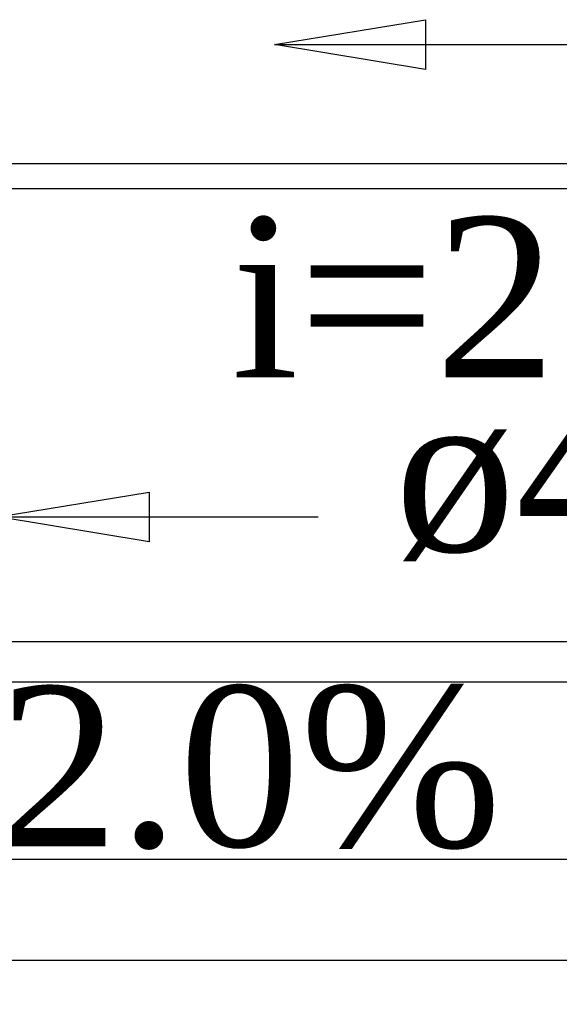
# Model space of a CAD drawing. Header units: millimetres. Extents: x 335 to 739279, y -1 to 84.
# Tile 20 of 244: x 356.076 to 356.79, y 28.936 to 30.238. Entities that reach past the tile are written whole.
import ezdxf

# ---------------------------------------------------------------- set-up
doc = ezdxf.new("R2010")
doc.units = ezdxf.units.MM
doc.header["$MEASUREMENT"] = 0
for name, color, linetype, lineweight in [('TQ-Sentido tubo', 7, 'Continuous', 20), ('TQ-Seção tubo', 1, 'Continuous', 30), ('TQ-Textos tubo', 7, 'Continuous', 20)]:
    doc.layers.add(name, color=color, linetype=linetype, lineweight=lineweight)
doc.styles.add('TimesNewRoman', font='times.ttf')
doc.dimstyles.get("Standard").update_dxf_attribs({"dimtxt": 0.18, "dimasz": 0.18, "dimexe": 0.18, "dimexo": 0.0625, "dimgap": 0.09, "dimtad": 0, "dimtih": 1, "dimtoh": 1, "dimdec": 4, "dimzin": 0, "dimdsep": 46, "dimtxsty": 'Standard', "dimcen": 0.09, "dimadec": 0, "dimazin": 0, "dimtfac": 1, "dimtdec": 4, "dimtofl": 0, "dimtmove": 0, "dimatfit": 3, "dimfxl": 0, "dimtolj": 1, "dimtzin": 0, "dimarcsym": 0})

msp = doc.modelspace()

# ---------------------------------------------------------------- linework, layer by layer
at = {"layer": 'TQ-Seção tubo'}
for p, q in [((357.8125, 30.0476), (355.8248, 30.0476)), ((357.8125, 30.0142), (355.8248, 30.0142)), ((357.7364, 29.4156), (355.2818, 29.4156)), ((357.7364, 29.3622), (355.2818, 29.3622)), ((359.2751, 29.1278), (353.4865, 29.1278)), ((359.2751, 28.9945), (353.4865, 28.9945))]:
    msp.add_line(p, q, dxfattribs=at)

# ---------------------------------------------------------------- texts
at = {"layer": 'TQ-Textos tubo', "char_height": 0.2118, "line_spacing_factor": 0.798, "style": 'TimesNewRoman'}
for s, insert, width, attachment_point in [('i=2.0%', (356.8238, 29.7606), 1.74329, 8), ('ø40', (356.5718, 29.5218), 0.896301, 7), ('i=2.0%', (356.2453, 29.1405), 1.74329, 8), ('ø100 i=1.0%', (356.3378, 28.6768), 3.086291, 8)]:
    msp.add_mtext(s, dxfattribs=dict(at, insert=insert, width=width, attachment_point=attachment_point))

# ---------------------------------------------------------------- leaders
at = {"layer": 'TQ-Sentido tubo'}
for points in [[(356.4127, 30.205), (356.8363, 30.205)], [(356.0471, 29.5807), (356.4707, 29.5807)]]:
    msp.add_leader(points, dimstyle='Standard', override={"dimasz": 0.2, "dimldrblk": 'CLOSED'}, dxfattribs=at)

doc.saveas('drawing.dxf')
